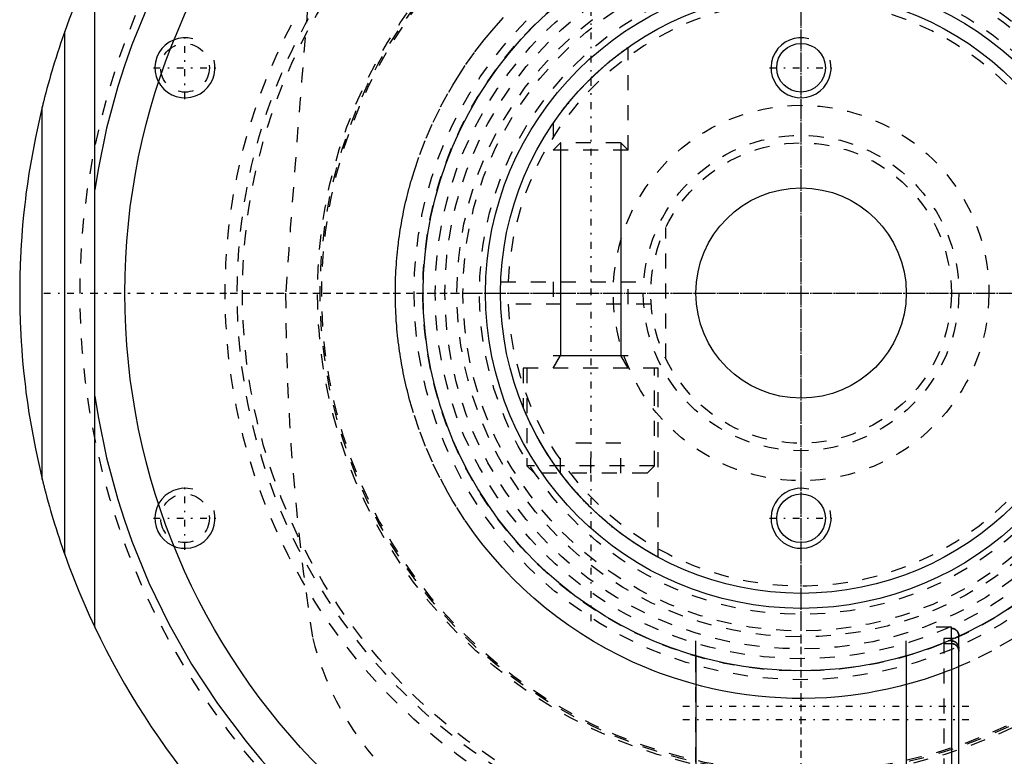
# Model space of a CAD drawing. Extents: x -702 to 174, y -90 to 90.
# Tile 2 of 13: x -702 to -636, y -31 to 18. Entities that reach past the tile are written whole.
import ezdxf

# ---------------------------------------------------------------- set-up
doc = ezdxf.new("R2010")
doc.units = 0
doc.linetypes.add('CENTER', pattern=[1.5, 0.45, -0.5, 0.05, -0.5])
doc.linetypes.add('DASHED', pattern=[2, 1, -1])
for name, color, linetype in [('AM_0', 7, 'CONTINUOUS'), ('AM_10', 7, 'CONTINUOUS'), ('AM_3', 7, 'DASHED'), ('AM_7', 7, 'CENTER')]:
    doc.layers.add(name, color=color, linetype=linetype)

msp = doc.modelspace()

# ---------------------------------------------------------------- linework, layer by layer
at = {"layer": 'AM_0', "color": 7, "linetype": 'CONTINUOUS'}
for p, q in [((-697, -22.249), (-697, 22.249)), ((-699, -17.407), (-699, 17.407)), ((-700.5, -12.4), (-700.5, 12.4)), ((-640, -23.165), (-640.207, -23.165)), ((-640, -23.165), (-640, -33.635)), ((-657, -24.156), (-657, -33.25)), ((-643, -24.156), (-643, -33.65)), ((-639.5, -33.133), (-639.5, -23.667))]:
    msp.add_line(p, q, dxfattribs=at)
for points in [[(-659.538, 46.532, 0), (-661.427, 46.105, 0), (-665.02, 45.063, 0), (-668.355, 43.81, 0), (-669.955, 43.105, 0), (-671.518, 42.347, 0), (-674.525, 40.679, 0), (-677.367, 38.824, 0), (-680.036, 36.798, 0), (-682.523, 34.619, 0), (-684.824, 32.304, 0), (-685.903, 31.1, 0), (-686.933, 29.869, 0), (-688.847, 27.334, 0), (-690.565, 24.714, 0), (-692.084, 22.027, 0), (-693.406, 19.291, 0), (-694.533, 16.524, 0), (-695.025, 15.134, 0), (-695.468, 13.744, 0), (-696.216, 10.971, 0), (-696.782, 8.227, 0), (-697, 6.874, 0)], [(-697, 22.249, 0), (-697.367, 21.456, 0), (-698.061, 19.853, 0), (-698.701, 18.227, 0), (-699, 17.407, 0)], [(-699, 17.407, 0), (-699.056, 17.248, 0), (-699.167, 16.93, 0), (-699.275, 16.614, 0), (-699.327, 16.457, 0), (-699.379, 16.3, 0), (-699.481, 15.989, 0), (-699.58, 15.68, 0), (-699.675, 15.376, 0), (-699.767, 15.076, 0), (-699.855, 14.781, 0), (-699.898, 14.635, 0), (-699.94, 14.492, 0), (-700.021, 14.208, 0), (-700.103, 13.917, 0), (-700.184, 13.622, 0), (-700.262, 13.333, 0), (-700.304, 13.171, 0), (-700.316, 13.125, 0), (-700.328, 13.081, 0), (-700.334, 13.059, 0), (-700.339, 13.037, 0), (-700.35, 12.994, 0), (-700.361, 12.952, 0), (-700.367, 12.931, 0), (-700.372, 12.91, 0), (-700.382, 12.87, 0), (-700.392, 12.83, 0), (-700.397, 12.811, 0), (-700.402, 12.792, 0), (-700.412, 12.754, 0), (-700.421, 12.718, 0), (-700.43, 12.683, 0), (-700.438, 12.648, 0), (-700.447, 12.614, 0), (-700.451, 12.597, 0), (-700.455, 12.581, 0), (-700.463, 12.549, 0), (-700.47, 12.52, 0), (-700.477, 12.493, 0), (-700.483, 12.469, 0), (-700.488, 12.447, 0), (-700.491, 12.438, 0), (-700.493, 12.429, 0), (-700.496, 12.415, 0), (-700.498, 12.408, 0), (-700.498, 12.406, 0), (-700.499, 12.404, 0), (-700.499, 12.404, 0), (-700.499, 12.403, 0), (-700.5, 12.402, 0), (-700.5, 12.4, 0), (-700.5, 12.4, 0)], [(-700.5, 12.4, 0), (-700.957, 10.364, 0), (-701.386, 7.968, 0), (-701.488, 7.279, 0), (-701.581, 6.59, 0), (-701.624, 6.245, 0), (-701.664, 5.9, 0), (-701.739, 5.208, 0), (-701.804, 4.515, 0), (-701.859, 3.822, 0), (-701.888, 3.417, 0), (-701.895, 3.302, 0), (-701.902, 3.186, 0), (-701.906, 3.128, 0), (-701.909, 3.07, 0), (-701.916, 2.955, 0), (-701.922, 2.839, 0), (-701.929, 2.723, 0), (-701.935, 2.607, 0), (-701.94, 2.491, 0), (-701.943, 2.434, 0), (-701.946, 2.376, 0), (-701.951, 2.26, 0), (-701.956, 2.144, 0), (-701.958, 2.086, 0), (-701.96, 2.028, 0), (-701.965, 1.912, 0), (-701.969, 1.797, 0), (-701.971, 1.739, 0), (-701.973, 1.681, 0), (-701.976, 1.565, 0), (-701.98, 1.449, 0), (-701.983, 1.333, 0), (-701.986, 1.217, 0), (-701.988, 1.101, 0), (-701.99, 1.043, 0), (-701.991, 0.985, 0), (-701.993, 0.869, 0), (-701.995, 0.754, 0), (-701.996, 0.638, 0), (-701.997, 0.57, 0), (-701.997, 0.551, 0), (-701.997, 0.531, 0), (-701.997, 0.522, 0), (-701.997, 0.512, 0), (-701.998, 0.493, 0), (-701.998, 0.473, 0), (-701.998, 0.454, 0), (-701.998, 0.435, 0), (-701.998, 0.415, 0), (-701.998, 0.406, 0), (-701.998, 0.396, 0), (-701.999, 0.377, 0), (-701.999, 0.357, 0), (-701.999, 0.348, 0), (-701.999, 0.338, 0), (-701.999, 0.319, 0), (-701.999, 0.299, 0), (-701.999, 0.29, 0), (-701.999, 0.28, 0), (-701.999, 0.261, 0), (-701.999, 0.242, 0), (-702, 0.222, 0), (-702, 0.203, 0), (-702, 0.184, 0), (-702, 0.174, 0), (-702, 0.164, 0), (-702, 0.145, 0), (-702, 0.126, 0), (-702, 0.106, 0), (-702, 0.087, 0), (-702, 0.068, 0), (-702, 0.058, 0), (-702, 0.048, 0), (-702, 0.029, 0), (-702, 0.01, 0), (-702, 0, 0)], [(-702, 0, 0), (-702, -0.01, 0), (-702, -0.029, 0), (-702, -0.048, 0), (-702, -0.058, 0), (-702, -0.068, 0), (-702, -0.087, 0), (-702, -0.106, 0), (-702, -0.126, 0), (-702, -0.145, 0), (-702, -0.164, 0), (-702, -0.174, 0), (-702, -0.184, 0), (-702, -0.203, 0), (-702, -0.222, 0), (-701.999, -0.242, 0), (-701.999, -0.261, 0), (-701.999, -0.28, 0), (-701.999, -0.29, 0), (-701.999, -0.299, 0), (-701.999, -0.319, 0), (-701.999, -0.338, 0), (-701.999, -0.348, 0), (-701.999, -0.357, 0), (-701.999, -0.377, 0), (-701.998, -0.396, 0), (-701.998, -0.406, 0), (-701.998, -0.415, 0), (-701.998, -0.435, 0), (-701.998, -0.454, 0), (-701.998, -0.473, 0), (-701.998, -0.493, 0), (-701.997, -0.512, 0), (-701.997, -0.522, 0), (-701.997, -0.531, 0), (-701.997, -0.551, 0), (-701.997, -0.57, 0), (-701.997, -0.589, 0), (-701.996, -0.609, 0), (-701.996, -0.628, 0), (-701.996, -0.638, 0), (-701.996, -0.647, 0), (-701.996, -0.667, 0), (-701.995, -0.686, 0), (-701.995, -0.754, 0), (-701.993, -0.869, 0), (-701.991, -0.985, 0), (-701.99, -1.043, 0), (-701.988, -1.101, 0), (-701.986, -1.217, 0), (-701.983, -1.333, 0), (-701.98, -1.449, 0), (-701.976, -1.565, 0), (-701.973, -1.681, 0), (-701.971, -1.739, 0), (-701.969, -1.797, 0), (-701.965, -1.912, 0), (-701.96, -2.028, 0), (-701.958, -2.086, 0), (-701.956, -2.144, 0), (-701.951, -2.26, 0), (-701.946, -2.376, 0), (-701.943, -2.434, 0), (-701.94, -2.491, 0), (-701.935, -2.607, 0), (-701.929, -2.723, 0), (-701.922, -2.839, 0), (-701.916, -2.955, 0), (-701.909, -3.07, 0), (-701.906, -3.128, 0), (-701.902, -3.186, 0), (-701.895, -3.302, 0), (-701.888, -3.417, 0), (-701.859, -3.822, 0), (-701.804, -4.515, 0), (-701.739, -5.208, 0), (-701.664, -5.9, 0), (-701.624, -6.245, 0), (-701.581, -6.59, 0), (-701.488, -7.279, 0), (-701.386, -7.968, 0), (-700.957, -10.364, 0), (-700.5, -12.4, 0)], [(-697, -6.874, 0), (-696.782, -8.227, 0), (-696.216, -10.971, 0), (-695.468, -13.744, 0), (-695.025, -15.134, 0), (-694.533, -16.524, 0), (-693.406, -19.291, 0), (-692.084, -22.027, 0), (-690.565, -24.714, 0), (-688.847, -27.334, 0), (-686.933, -29.869, 0), (-685.903, -31.1, 0), (-684.824, -32.304, 0), (-682.523, -34.619, 0), (-680.036, -36.798, 0), (-677.367, -38.824, 0), (-674.525, -40.679, 0), (-671.518, -42.347, 0), (-669.955, -43.105, 0), (-668.355, -43.81, 0), (-665.02, -45.063, 0), (-661.427, -46.105, 0), (-659.538, -46.532, 0)], [(-700.5, -12.4, 0), (-700.5, -12.4, 0), (-700.5, -12.402, 0), (-700.499, -12.403, 0), (-700.499, -12.404, 0), (-700.499, -12.404, 0), (-700.498, -12.406, 0), (-700.498, -12.408, 0), (-700.496, -12.415, 0), (-700.493, -12.429, 0), (-700.491, -12.438, 0), (-700.488, -12.447, 0), (-700.483, -12.469, 0), (-700.477, -12.493, 0), (-700.47, -12.52, 0), (-700.463, -12.549, 0), (-700.455, -12.581, 0), (-700.451, -12.597, 0), (-700.447, -12.614, 0), (-700.438, -12.648, 0), (-700.43, -12.683, 0), (-700.421, -12.718, 0), (-700.412, -12.754, 0), (-700.402, -12.792, 0), (-700.397, -12.811, 0), (-700.392, -12.83, 0), (-700.382, -12.87, 0), (-700.372, -12.91, 0), (-700.367, -12.931, 0), (-700.361, -12.952, 0), (-700.35, -12.994, 0), (-700.339, -13.037, 0), (-700.334, -13.059, 0), (-700.328, -13.081, 0), (-700.316, -13.125, 0), (-700.304, -13.171, 0), (-700.262, -13.333, 0), (-700.184, -13.622, 0), (-700.103, -13.917, 0), (-700.021, -14.208, 0), (-699.94, -14.492, 0), (-699.898, -14.635, 0), (-699.855, -14.781, 0), (-699.767, -15.076, 0), (-699.675, -15.376, 0), (-699.58, -15.68, 0), (-699.481, -15.989, 0), (-699.379, -16.3, 0), (-699.327, -16.457, 0), (-699.275, -16.614, 0), (-699.167, -16.93, 0), (-699.056, -17.248, 0), (-699, -17.407, 0)], [(-699, -17.407, 0), (-698.701, -18.227, 0), (-698.061, -19.853, 0), (-697.367, -21.456, 0), (-697, -22.249, 0)], [(-639.5, -23.667, 0), (-639.5, -23.663, 0), (-639.5, -23.656, 0), (-639.5, -23.649, 0), (-639.5, -23.646, 0), (-639.501, -23.642, 0), (-639.501, -23.635, 0), (-639.502, -23.628, 0), (-639.502, -23.621, 0), (-639.503, -23.613, 0), (-639.504, -23.606, 0), (-639.504, -23.602, 0), (-639.505, -23.599, 0), (-639.506, -23.591, 0), (-639.507, -23.584, 0), (-639.508, -23.577, 0), (-639.51, -23.569, 0), (-639.511, -23.562, 0), (-639.512, -23.558, 0), (-639.513, -23.555, 0), (-639.514, -23.547, 0), (-639.516, -23.54, 0), (-639.517, -23.536, 0), (-639.518, -23.533, 0), (-639.52, -23.526, 0), (-639.522, -23.519, 0), (-639.523, -23.515, 0), (-639.524, -23.512, 0), (-639.527, -23.505, 0), (-639.529, -23.498, 0), (-639.532, -23.491, 0), (-639.534, -23.485, 0), (-639.537, -23.478, 0), (-639.538, -23.475, 0), (-639.539, -23.472, 0), (-639.542, -23.466, 0), (-639.545, -23.459, 0), (-639.548, -23.453, 0), (-639.551, -23.446, 0), (-639.554, -23.44, 0), (-639.556, -23.436, 0), (-639.558, -23.433, 0), (-639.561, -23.427, 0), (-639.565, -23.42, 0), (-639.568, -23.414, 0), (-639.572, -23.407, 0), (-639.576, -23.401, 0), (-639.578, -23.398, 0), (-639.58, -23.395, 0), (-639.584, -23.388, 0), (-639.588, -23.382, 0), (-639.593, -23.376, 0), (-639.597, -23.37, 0), (-639.601, -23.364, 0), (-639.604, -23.361, 0), (-639.606, -23.358, 0), (-639.61, -23.352, 0), (-639.615, -23.347, 0), (-639.62, -23.341, 0), (-639.624, -23.336, 0), (-639.629, -23.33, 0), (-639.632, -23.328, 0), (-639.634, -23.325, 0), (-639.639, -23.32, 0), (-639.644, -23.315, 0), (-639.646, -23.312, 0), (-639.649, -23.31, 0), (-639.654, -23.305, 0), (-639.659, -23.3, 0), (-639.661, -23.298, 0), (-639.664, -23.295, 0), (-639.669, -23.291, 0), (-639.675, -23.286, 0), (-639.68, -23.281, 0), (-639.686, -23.277, 0), (-639.692, -23.272, 0), (-639.695, -23.27, 0), (-639.698, -23.267, 0), (-639.704, -23.263, 0), (-639.71, -23.259, 0), (-639.716, -23.254, 0), (-639.722, -23.25, 0), (-639.728, -23.246, 0), (-639.731, -23.244, 0), (-639.734, -23.242, 0), (-639.741, -23.238, 0), (-639.747, -23.234, 0), (-639.754, -23.23, 0), (-639.76, -23.227, 0), (-639.767, -23.223, 0), (-639.77, -23.222, 0), (-639.773, -23.22, 0), (-639.779, -23.217, 0), (-639.786, -23.214, 0), (-639.792, -23.211, 0), (-639.799, -23.208, 0), (-639.805, -23.205, 0), (-639.808, -23.204, 0), (-639.812, -23.202, 0), (-639.818, -23.2, 0), (-639.825, -23.197, 0), (-639.831, -23.195, 0), (-639.838, -23.192, 0), (-639.845, -23.19, 0), (-639.848, -23.189, 0), (-639.852, -23.188, 0), (-639.859, -23.186, 0), (-639.866, -23.184, 0), (-639.87, -23.183, 0), (-639.873, -23.182, 0), (-639.88, -23.18, 0), (-639.888, -23.178, 0), (-639.891, -23.177, 0), (-639.895, -23.176, 0), (-639.902, -23.175, 0), (-639.91, -23.174, 0), (-639.917, -23.172, 0), (-639.924, -23.171, 0), (-639.932, -23.17, 0), (-639.935, -23.169, 0), (-639.939, -23.169, 0), (-639.946, -23.168, 0), (-639.954, -23.167, 0), (-639.961, -23.167, 0), (-639.968, -23.166, 0), (-639.975, -23.166, 0), (-639.979, -23.166, 0), (-639.983, -23.166, 0), (-639.99, -23.165, 0), (-639.997, -23.165, 0), (-640, -23.165, 0)]]:
    msp.add_polyline3d(points, dxfattribs=at)
for centre, radius in [((-650, 0), 45), ((-650, 0), 25.15), ((-650, 0), 21), ((-650, 0), 20), ((-650, 15), 1.621), ((-650, 0), 7), ((-650, -15), 1.621)]:
    msp.add_circle(centre, radius, dxfattribs=at)
msp.add_arc((-650, 0), 52, 205.33168, 264.3162, dxfattribs=at)
at = {"layer": 'AM_10', "color": 7, "linetype": 'CONTINUOUS'}
for p, q in [((-666.01, 10), (-666.01, -4.15)), ((-661.99, 10), (-661.99, -4.15)), ((-666.5, -5), (-666.01, -4.15)), ((-666.5, -4.15), (-661.5, -4.15)), ((-661.5, -5), (-661.99, -4.15))]:
    msp.add_line(p, q, dxfattribs=at)
for centre in [(-691, 15), (-650, 15), (-691, -15), (-650, -15)]:
    msp.add_arc(centre, 2, 75, 15, dxfattribs=at)
at = {"layer": 'AM_3', "color": 6, "linetype": 'DASHED'}
for p, q in [((-661.5, 9.509), (-661.5, 16.363)), ((-666.5, 11.303), (-666.5, 9.509)), ((-666.01, 10), (-666.5, 9.509)), ((-661.99, 10), (-666.01, 10)), ((-661.5, 9.509), (-661.99, 10)), ((-661.5, 9.509), (-666.5, 9.509)), ((-659, -4.359), (-659, 4.359)), ((-669.986, 0.75), (-659.972, 0.75)), ((-666.5, 0.75), (-666.5, -0.75)), ((-661.5, -0.75), (-661.5, 0.75)), ((-659.972, -0.75), (-669.986, -0.75)), ((-668.5, -5), (-668.5, -7.599)), ((-659.5, -5), (-668.5, -5)), ((-668.25, -5), (-668.25, -11.5)), ((-659.75, -11.5), (-659.75, -5)), ((-659.5, -17.6), (-659.5, -5)), ((-666, -12), (-666, -10)), ((-662, -10), (-666, -10)), ((-664, -12), (-664, -10)), ((-662, -12), (-662, -10)), ((-668.25, -11.5), (-667.75, -12)), ((-659.75, -11.5), (-668.25, -11.5)), ((-660.25, -12), (-659.75, -11.5)), ((-660.25, -12), (-667.75, -12)), ((-640, -22.25), (-641.837, -22.25)), ((-640, -23.165), (-640, -22.25)), ((-656.976, -22.65), (-657, -22.65)), ((-657, -24.156), (-657, -22.65)), ((-643, -22.65), (-643.024, -22.65)), ((-643, -24.156), (-643, -22.643)), ((-639.5, -23.667), (-639.5, -22.836)), ((-639.825, -23), (-640.5, -23)), ((-640.5, -23), (-640.5, -33.635)), ((-640.5, -23.34), (-640.5, -23.287)), ((-640.5, -23.34), (-640, -23.34)), ((-657, -33.25), (-657, -24.156))]:
    msp.add_line(p, q, dxfattribs=at)
for points in [[(-657, -26.077, 0), (-657.477, -25.944, 0), (-658.424, -25.652, 0), (-659.36, -25.326, 0), (-659.822, -25.15, 0), (-660.282, -24.966, 0), (-661.189, -24.572, 0), (-662.08, -24.147, 0), (-662.955, -23.689, 0), (-663.81, -23.201, 0), (-664.647, -22.682, 0), (-665.058, -22.411, 0), (-665.463, -22.134, 0), (-666.257, -21.557, 0), (-667.029, -20.952, 0), (-667.778, -20.321, 0), (-668.502, -19.664, 0), (-669.202, -18.981, 0), (-669.542, -18.631, 0), (-669.875, -18.275, 0), (-670.523, -17.545, 0), (-671.151, -16.783, 0), (-671.461, -16.384, 0), (-671.768, -15.974, 0), (-672.37, -15.119, 0), (-672.952, -14.22, 0), (-673.234, -13.755, 0), (-673.509, -13.278, 0), (-674.038, -12.295, 0), (-674.535, -11.271, 0), (-674.996, -10.209, 0), (-675.417, -9.11, 0), (-675.795, -7.977, 0), (-675.967, -7.398, 0), (-675.994, -7.301, 0), (-676.048, -7.105, 0), (-676.101, -6.909, 0), (-676.127, -6.811, 0), (-676.152, -6.712, 0), (-676.202, -6.514, 0), (-676.251, -6.316, 0), (-676.298, -6.116, 0), (-676.344, -5.916, 0), (-676.388, -5.715, 0), (-676.41, -5.615, 0), (-676.431, -5.514, 0), (-676.473, -5.311, 0), (-676.512, -5.108, 0), (-676.551, -4.904, 0), (-676.588, -4.699, 0), (-676.623, -4.494, 0), (-676.641, -4.391, 0), (-676.657, -4.287, 0), (-676.69, -4.081, 0), (-676.721, -3.873, 0), (-676.75, -3.665, 0), (-676.778, -3.456, 0), (-676.804, -3.247, 0), (-676.817, -3.142, 0), (-676.829, -3.037, 0), (-676.852, -2.826, 0), (-676.873, -2.615, 0), (-676.893, -2.403, 0), (-676.911, -2.191, 0), (-676.927, -1.978, 0), (-676.935, -1.871, 0), (-676.942, -1.765, 0), (-676.955, -1.551, 0), (-676.967, -1.336, 0), (-676.977, -1.121, 0), (-676.985, -0.906, 0), (-676.991, -0.69, 0), (-676.994, -0.582, 0), (-676.996, -0.474, 0), (-676.999, -0.258, 0), (-677, -0.041, 0), (-677, 0.068, 0), (-676.999, 0.176, 0), (-676.997, 0.393, 0), (-676.993, 0.609, 0), (-676.99, 0.717, 0), (-676.987, 0.825, 0), (-676.98, 1.041, 0), (-676.971, 1.256, 0), (-676.96, 1.47, 0), (-676.947, 1.684, 0), (-676.933, 1.898, 0), (-676.925, 2.005, 0), (-676.917, 2.111, 0), (-676.9, 2.323, 0), (-676.881, 2.535, 0), (-676.86, 2.747, 0), (-676.838, 2.958, 0), (-676.814, 3.168, 0), (-676.801, 3.273, 0), (-676.788, 3.378, 0), (-676.761, 3.587, 0), (-676.732, 3.795, 0), (-676.702, 4.003, 0), (-676.67, 4.21, 0), (-676.636, 4.416, 0), (-676.619, 4.519, 0), (-676.601, 4.622, 0), (-676.565, 4.827, 0), (-676.527, 5.031, 0), (-676.488, 5.235, 0), (-676.447, 5.438, 0), (-676.404, 5.64, 0), (-676.383, 5.74, 0), (-676.361, 5.841, 0), (-676.315, 6.041, 0), (-676.269, 6.241, 0), (-676.221, 6.44, 0), (-676.171, 6.638, 0), (-676.12, 6.835, 0), (-676.095, 6.934, 0), (-676.068, 7.032, 0), (-676.015, 7.227, 0), (-675.96, 7.422, 0), (-675.932, 7.519, 0), (-675.757, 8.097, 0), (-675.375, 9.227, 0), (-674.949, 10.321, 0), (-674.485, 11.379, 0), (-673.985, 12.399, 0), (-673.452, 13.378, 0), (-673.176, 13.853, 0), (-672.892, 14.316, 0), (-672.308, 15.21, 0), (-671.704, 16.06, 0), (-671.086, 16.864, 0), (-670.457, 17.622, 0), (-669.807, 18.349, 0)], [(-666.5, 11.303, 0), (-666.5, 11.303, 0), (-666.497, 11.307, 0), (-666.491, 11.316, 0), (-666.487, 11.322, 0), (-666.482, 11.328, 0), (-666.471, 11.345, 0), (-666.457, 11.365, 0), (-666.44, 11.389, 0), (-666.421, 11.417, 0), (-666.399, 11.448, 0), (-666.388, 11.465, 0), (-666.376, 11.482, 0), (-666.349, 11.519, 0), (-666.321, 11.559, 0), (-666.291, 11.602, 0), (-666.259, 11.647, 0), (-666.225, 11.694, 0), (-666.208, 11.718, 0), (-666.19, 11.743, 0), (-666.153, 11.793, 0), (-666.115, 11.845, 0), (-666.096, 11.872, 0), (-666.076, 11.898, 0), (-666.036, 11.952, 0), (-665.995, 12.007, 0), (-665.974, 12.034, 0), (-665.953, 12.062, 0), (-665.911, 12.117, 0), (-665.869, 12.173, 0), (-665.825, 12.23, 0), (-665.78, 12.288, 0), (-665.734, 12.347, 0), (-665.711, 12.376, 0), (-665.687, 12.407, 0), (-665.639, 12.467, 0), (-665.589, 12.529, 0), (-665.539, 12.591, 0), (-665.488, 12.654, 0), (-665.436, 12.718, 0), (-665.409, 12.749, 0), (-665.383, 12.782, 0), (-665.329, 12.846, 0), (-665.274, 12.911, 0), (-665.219, 12.976, 0), (-665.163, 13.042, 0), (-665.106, 13.108, 0), (-665.077, 13.141, 0), (-665.048, 13.174, 0), (-664.99, 13.24, 0), (-664.931, 13.306, 0), (-664.872, 13.372, 0), (-664.812, 13.439, 0), (-664.752, 13.505, 0), (-664.722, 13.538, 0), (-664.692, 13.57, 0), (-664.631, 13.636, 0), (-664.57, 13.701, 0), (-664.508, 13.766, 0), (-664.447, 13.831, 0), (-664.385, 13.895, 0), (-664.354, 13.927, 0), (-664.323, 13.959, 0), (-664.261, 14.022, 0), (-664.2, 14.084, 0), (-664.169, 14.116, 0), (-664.138, 14.146, 0), (-664.076, 14.207, 0), (-664.015, 14.268, 0), (-663.985, 14.298, 0), (-663.954, 14.328, 0), (-663.892, 14.388, 0), (-663.829, 14.449, 0), (-663.765, 14.509, 0), (-663.701, 14.57, 0), (-663.636, 14.631, 0), (-663.603, 14.661, 0), (-663.571, 14.692, 0), (-663.505, 14.752, 0), (-663.439, 14.812, 0), (-663.372, 14.872, 0), (-663.306, 14.932, 0), (-663.239, 14.991, 0), (-663.206, 15.02, 0), (-663.173, 15.049, 0), (-663.107, 15.107, 0), (-663.041, 15.164, 0), (-662.975, 15.22, 0), (-662.91, 15.275, 0), (-662.845, 15.33, 0), (-662.813, 15.357, 0), (-662.781, 15.383, 0), (-662.717, 15.436, 0), (-662.655, 15.487, 0), (-662.593, 15.538, 0), (-662.532, 15.587, 0), (-662.472, 15.635, 0), (-662.443, 15.658, 0), (-662.414, 15.681, 0), (-662.356, 15.726, 0), (-662.3, 15.77, 0), (-662.246, 15.813, 0), (-662.192, 15.854, 0), (-662.141, 15.894, 0), (-662.115, 15.913, 0), (-662.09, 15.932, 0), (-662.04, 15.97, 0), (-661.992, 16.006, 0), (-661.968, 16.024, 0), (-661.944, 16.042, 0), (-661.899, 16.076, 0), (-661.855, 16.108, 0), (-661.833, 16.124, 0), (-661.812, 16.139, 0), (-661.772, 16.168, 0), (-661.735, 16.196, 0), (-661.699, 16.221, 0), (-661.667, 16.245, 0), (-661.637, 16.266, 0), (-661.623, 16.276, 0), (-661.61, 16.285, 0), (-661.585, 16.303, 0), (-661.564, 16.318, 0), (-661.546, 16.331, 0), (-661.53, 16.342, 0), (-661.518, 16.35, 0), (-661.513, 16.354, 0), (-661.509, 16.357, 0), (-661.503, 16.361, 0), (-661.5, 16.363, 0), (-661.5, 16.363, 0)], [(-668.251, -8.179, 0), (-668.263, -8.152, 0), (-668.287, -8.098, 0), (-668.31, -8.046, 0), (-668.321, -8.021, 0), (-668.332, -7.996, 0), (-668.353, -7.949, 0), (-668.372, -7.904, 0), (-668.39, -7.861, 0), (-668.407, -7.821, 0), (-668.423, -7.784, 0), (-668.431, -7.766, 0), (-668.438, -7.75, 0), (-668.451, -7.718, 0), (-668.462, -7.69, 0), (-668.473, -7.666, 0), (-668.481, -7.644, 0), (-668.489, -7.627, 0), (-668.492, -7.62, 0), (-668.494, -7.614, 0), (-668.498, -7.605, 0), (-668.5, -7.6, 0), (-668.5, -7.599, 0)], [(-666, -12, 0), (-666.085, -11.885, 0), (-666.252, -11.656, 0), (-666.414, -11.427, 0), (-666.493, -11.313, 0), (-666.571, -11.199, 0), (-666.722, -10.971, 0), (-666.869, -10.745, 0), (-667.009, -10.521, 0), (-667.144, -10.299, 0), (-667.273, -10.081, 0), (-667.336, -9.974, 0), (-667.397, -9.867, 0), (-667.514, -9.658, 0), (-667.627, -9.449, 0), (-667.738, -9.239, 0), (-667.845, -9.031, 0), (-667.947, -8.827, 0), (-667.996, -8.727, 0), (-668.043, -8.629, 0), (-668.132, -8.44, 0), (-668.213, -8.263, 0), (-668.251, -8.179, 0)], [(-664, -14.283, 0), (-664.058, -14.226, 0), (-664.175, -14.109, 0), (-664.291, -13.992, 0), (-664.349, -13.932, 0), (-664.407, -13.872, 0), (-664.523, -13.751, 0), (-664.638, -13.628, 0), (-664.752, -13.504, 0), (-664.866, -13.379, 0), (-664.98, -13.252, 0), (-665.036, -13.188, 0), (-665.092, -13.124, 0), (-665.203, -12.995, 0), (-665.313, -12.865, 0), (-665.423, -12.733, 0), (-665.531, -12.602, 0), (-665.637, -12.469, 0), (-665.69, -12.402, 0), (-665.743, -12.335, 0), (-665.847, -12.201, 0), (-665.95, -12.067, 0), (-666, -12, 0)], [(-659.5, -17.6, 0), (-659.5, -17.6, 0), (-659.501, -17.599, 0), (-659.504, -17.598, 0), (-659.505, -17.597, 0), (-659.507, -17.596, 0), (-659.512, -17.593, 0), (-659.518, -17.59, 0), (-659.525, -17.586, 0), (-659.533, -17.582, 0), (-659.542, -17.577, 0), (-659.547, -17.574, 0), (-659.553, -17.571, 0), (-659.565, -17.565, 0), (-659.578, -17.557, 0), (-659.592, -17.55, 0), (-659.608, -17.541, 0), (-659.624, -17.532, 0), (-659.633, -17.527, 0), (-659.642, -17.522, 0), (-659.662, -17.512, 0), (-659.682, -17.5, 0), (-659.692, -17.494, 0), (-659.703, -17.488, 0), (-659.726, -17.476, 0), (-659.75, -17.463, 0), (-659.762, -17.456, 0), (-659.775, -17.449, 0), (-659.801, -17.434, 0), (-659.828, -17.419, 0), (-659.856, -17.403, 0), (-659.885, -17.386, 0), (-659.916, -17.369, 0), (-659.931, -17.36, 0), (-659.947, -17.351, 0), (-659.979, -17.333, 0), (-660.012, -17.313, 0), (-660.047, -17.294, 0), (-660.082, -17.273, 0), (-660.118, -17.252, 0), (-660.136, -17.241, 0), (-660.154, -17.23, 0), (-660.192, -17.208, 0), (-660.23, -17.185, 0), (-660.269, -17.162, 0), (-660.309, -17.138, 0), (-660.35, -17.114, 0), (-660.37, -17.101, 0), (-660.391, -17.089, 0), (-660.433, -17.063, 0), (-660.475, -17.038, 0), (-660.517, -17.011, 0), (-660.561, -16.984, 0), (-660.604, -16.957, 0), (-660.626, -16.944, 0), (-660.648, -16.93, 0), (-660.693, -16.902, 0), (-660.737, -16.873, 0), (-660.783, -16.844, 0), (-660.829, -16.815, 0), (-660.876, -16.784, 0), (-660.899, -16.769, 0), (-660.923, -16.754, 0), (-660.971, -16.722, 0), (-661.02, -16.69, 0), (-661.044, -16.674, 0), (-661.069, -16.658, 0), (-661.119, -16.625, 0), (-661.169, -16.591, 0), (-661.194, -16.574, 0), (-661.22, -16.557, 0), (-661.271, -16.522, 0), (-661.322, -16.486, 0), (-661.375, -16.45, 0), (-661.427, -16.414, 0), (-661.48, -16.377, 0), (-661.507, -16.358, 0), (-661.534, -16.339, 0), (-661.588, -16.301, 0), (-661.642, -16.263, 0), (-661.696, -16.223, 0), (-661.751, -16.184, 0), (-661.806, -16.144, 0), (-661.834, -16.123, 0), (-661.862, -16.103, 0), (-661.917, -16.062, 0), (-661.973, -16.02, 0), (-662.029, -15.978, 0), (-662.085, -15.936, 0), (-662.142, -15.893, 0), (-662.17, -15.871, 0), (-662.199, -15.849, 0), (-662.255, -15.805, 0), (-662.312, -15.761, 0), (-662.369, -15.716, 0), (-662.426, -15.671, 0), (-662.483, -15.626, 0), (-662.512, -15.603, 0), (-662.54, -15.58, 0), (-662.597, -15.534, 0), (-662.654, -15.488, 0), (-662.854, -15.322, 0), (-663.024, -15.178, 0), (-663.193, -15.031, 0), (-663.525, -14.734, 0), (-663.845, -14.433, 0), (-664, -14.283, 0)], [(-640, -22.328, 0), (-639.997, -22.328, 0), (-639.99, -22.328, 0), (-639.982, -22.328, 0), (-639.979, -22.328, 0), (-639.975, -22.328, 0), (-639.968, -22.329, 0), (-639.961, -22.329, 0), (-639.953, -22.33, 0), (-639.946, -22.331, 0), (-639.939, -22.332, 0), (-639.935, -22.332, 0), (-639.931, -22.333, 0), (-639.924, -22.334, 0), (-639.916, -22.335, 0), (-639.909, -22.336, 0), (-639.902, -22.338, 0), (-639.894, -22.339, 0), (-639.891, -22.34, 0), (-639.887, -22.341, 0), (-639.88, -22.343, 0), (-639.872, -22.345, 0), (-639.869, -22.346, 0), (-639.865, -22.347, 0), (-639.858, -22.349, 0), (-639.851, -22.351, 0), (-639.847, -22.352, 0), (-639.844, -22.353, 0), (-639.837, -22.355, 0), (-639.83, -22.358, 0), (-639.824, -22.36, 0), (-639.817, -22.363, 0), (-639.811, -22.366, 0), (-639.807, -22.367, 0), (-639.804, -22.368, 0), (-639.798, -22.371, 0), (-639.791, -22.374, 0), (-639.785, -22.377, 0), (-639.778, -22.38, 0), (-639.772, -22.384, 0), (-639.769, -22.385, 0), (-639.765, -22.387, 0), (-639.759, -22.391, 0), (-639.752, -22.394, 0), (-639.746, -22.398, 0), (-639.739, -22.402, 0), (-639.733, -22.406, 0), (-639.73, -22.408, 0), (-639.727, -22.41, 0), (-639.721, -22.414, 0), (-639.714, -22.419, 0), (-639.708, -22.423, 0), (-639.702, -22.428, 0), (-639.696, -22.432, 0), (-639.693, -22.434, 0), (-639.69, -22.437, 0), (-639.685, -22.441, 0), (-639.679, -22.446, 0), (-639.673, -22.451, 0), (-639.668, -22.456, 0), (-639.663, -22.461, 0), (-639.66, -22.463, 0), (-639.657, -22.466, 0), (-639.652, -22.47, 0), (-639.647, -22.475, 0), (-639.645, -22.478, 0), (-639.643, -22.48, 0), (-639.638, -22.485, 0), (-639.633, -22.491, 0), (-639.631, -22.493, 0), (-639.628, -22.496, 0), (-639.623, -22.502, 0), (-639.619, -22.507, 0), (-639.614, -22.513, 0), (-639.609, -22.519, 0), (-639.605, -22.525, 0), (-639.602, -22.527, 0), (-639.6, -22.531, 0), (-639.596, -22.537, 0), (-639.591, -22.543, 0), (-639.587, -22.549, 0), (-639.583, -22.555, 0), (-639.579, -22.562, 0), (-639.577, -22.565, 0), (-639.575, -22.568, 0), (-639.571, -22.574, 0), (-639.567, -22.581, 0), (-639.564, -22.587, 0), (-639.56, -22.594, 0), (-639.557, -22.6, 0), (-639.555, -22.604, 0), (-639.554, -22.607, 0), (-639.55, -22.614, 0), (-639.547, -22.62, 0), (-639.544, -22.627, 0), (-639.542, -22.633, 0), (-639.539, -22.639, 0), (-639.538, -22.643, 0), (-639.536, -22.646, 0), (-639.534, -22.652, 0), (-639.531, -22.659, 0), (-639.529, -22.666, 0), (-639.526, -22.673, 0), (-639.524, -22.68, 0), (-639.523, -22.683, 0), (-639.522, -22.687, 0), (-639.52, -22.694, 0), (-639.518, -22.701, 0), (-639.517, -22.705, 0), (-639.516, -22.708, 0), (-639.514, -22.716, 0), (-639.513, -22.723, 0), (-639.512, -22.727, 0), (-639.511, -22.73, 0), (-639.509, -22.738, 0), (-639.508, -22.745, 0), (-639.507, -22.753, 0), (-639.506, -22.76, 0), (-639.505, -22.767, 0), (-639.504, -22.771, 0), (-639.504, -22.775, 0), (-639.503, -22.782, 0), (-639.502, -22.79, 0), (-639.501, -22.797, 0), (-639.501, -22.804, 0), (-639.501, -22.811, 0), (-639.5, -22.815, 0), (-639.5, -22.818, 0), (-639.5, -22.826, 0), (-639.5, -22.833, 0), (-639.5, -22.836, 0)], [(-639.5, -22.836, 0), (-639.5, -22.833, 0), (-639.5, -22.826, 0), (-639.5, -22.818, 0), (-639.5, -22.815, 0), (-639.501, -22.811, 0), (-639.501, -22.804, 0), (-639.501, -22.797, 0), (-639.502, -22.79, 0), (-639.503, -22.782, 0), (-639.504, -22.775, 0), (-639.504, -22.771, 0), (-639.505, -22.767, 0), (-639.506, -22.76, 0), (-639.507, -22.753, 0), (-639.508, -22.745, 0), (-639.509, -22.738, 0), (-639.511, -22.73, 0), (-639.512, -22.727, 0), (-639.513, -22.723, 0), (-639.514, -22.716, 0), (-639.516, -22.708, 0), (-639.517, -22.705, 0), (-639.518, -22.701, 0), (-639.52, -22.694, 0), (-639.522, -22.687, 0), (-639.523, -22.683, 0), (-639.524, -22.68, 0), (-639.526, -22.673, 0), (-639.529, -22.666, 0), (-639.531, -22.659, 0), (-639.534, -22.652, 0), (-639.536, -22.646, 0), (-639.538, -22.643, 0), (-639.539, -22.639, 0), (-639.542, -22.633, 0), (-639.544, -22.627, 0), (-639.547, -22.62, 0), (-639.55, -22.614, 0), (-639.554, -22.607, 0), (-639.555, -22.604, 0), (-639.557, -22.6, 0), (-639.56, -22.594, 0), (-639.564, -22.587, 0), (-639.567, -22.581, 0), (-639.571, -22.574, 0), (-639.575, -22.568, 0), (-639.577, -22.565, 0), (-639.579, -22.562, 0), (-639.583, -22.555, 0), (-639.587, -22.549, 0), (-639.591, -22.543, 0), (-639.596, -22.537, 0), (-639.6, -22.531, 0), (-639.602, -22.527, 0), (-639.605, -22.525, 0), (-639.609, -22.519, 0), (-639.614, -22.513, 0), (-639.619, -22.507, 0), (-639.623, -22.502, 0), (-639.628, -22.496, 0), (-639.631, -22.493, 0), (-639.633, -22.491, 0), (-639.638, -22.485, 0), (-639.643, -22.48, 0), (-639.645, -22.478, 0), (-639.647, -22.475, 0), (-639.652, -22.47, 0), (-639.657, -22.466, 0), (-639.66, -22.463, 0), (-639.663, -22.461, 0), (-639.668, -22.456, 0), (-639.673, -22.451, 0), (-639.679, -22.446, 0), (-639.685, -22.441, 0), (-639.69, -22.437, 0), (-639.693, -22.434, 0), (-639.696, -22.432, 0), (-639.702, -22.428, 0), (-639.708, -22.423, 0), (-639.714, -22.419, 0), (-639.721, -22.414, 0), (-639.727, -22.41, 0), (-639.73, -22.408, 0), (-639.733, -22.406, 0), (-639.739, -22.402, 0), (-639.746, -22.398, 0), (-639.752, -22.394, 0), (-639.759, -22.391, 0), (-639.765, -22.387, 0), (-639.769, -22.385, 0), (-639.772, -22.384, 0), (-639.778, -22.38, 0), (-639.785, -22.377, 0), (-639.791, -22.374, 0), (-639.798, -22.371, 0), (-639.804, -22.368, 0), (-639.807, -22.367, 0), (-639.811, -22.366, 0), (-639.817, -22.363, 0), (-639.824, -22.36, 0), (-639.83, -22.358, 0), (-639.837, -22.355, 0), (-639.844, -22.353, 0), (-639.847, -22.352, 0), (-639.851, -22.351, 0), (-639.858, -22.349, 0), (-639.865, -22.347, 0), (-639.869, -22.346, 0), (-639.872, -22.345, 0), (-639.88, -22.343, 0), (-639.887, -22.341, 0), (-639.891, -22.34, 0), (-639.894, -22.339, 0), (-639.902, -22.338, 0), (-639.909, -22.336, 0), (-639.916, -22.335, 0), (-639.924, -22.334, 0), (-639.931, -22.333, 0), (-639.935, -22.332, 0), (-639.939, -22.332, 0), (-639.946, -22.331, 0), (-639.953, -22.33, 0), (-639.961, -22.329, 0), (-639.968, -22.329, 0), (-639.975, -22.328, 0), (-639.979, -22.328, 0), (-639.982, -22.328, 0), (-639.99, -22.328, 0), (-639.997, -22.328, 0), (-640, -22.328, 0)], [(-640, -23.165, 0), (-639.984, -23.166, 0), (-639.951, -23.168, 0), (-639.917, -23.172, 0), (-639.9, -23.175, 0), (-639.883, -23.179, 0), (-639.851, -23.188, 0), (-639.82, -23.199, 0), (-639.79, -23.212, 0), (-639.76, -23.227, 0), (-639.731, -23.244, 0), (-639.717, -23.254, 0), (-639.703, -23.264, 0), (-639.676, -23.285, 0), (-639.652, -23.307, 0), (-639.63, -23.33, 0), (-639.608, -23.355, 0), (-639.588, -23.383, 0), (-639.578, -23.397, 0), (-639.569, -23.412, 0), (-639.553, -23.442, 0), (-639.54, -23.471, 0), (-639.534, -23.486, 0)], [(-639.5, -23.861, 0), (-639.5, -23.857, 0), (-639.5, -23.85, 0), (-639.5, -23.843, 0), (-639.5, -23.84, 0), (-639.501, -23.836, 0), (-639.501, -23.829, 0), (-639.501, -23.821, 0), (-639.502, -23.814, 0), (-639.503, -23.806, 0), (-639.504, -23.799, 0), (-639.504, -23.795, 0), (-639.504, -23.791, 0), (-639.505, -23.784, 0), (-639.507, -23.776, 0), (-639.508, -23.769, 0), (-639.509, -23.761, 0), (-639.511, -23.754, 0), (-639.511, -23.75, 0), (-639.512, -23.746, 0), (-639.514, -23.739, 0), (-639.516, -23.732, 0), (-639.516, -23.728, 0), (-639.517, -23.724, 0), (-639.519, -23.717, 0), (-639.521, -23.71, 0), (-639.522, -23.706, 0), (-639.524, -23.702, 0), (-639.526, -23.695, 0), (-639.528, -23.688, 0), (-639.53, -23.681, 0), (-639.533, -23.675, 0), (-639.535, -23.668, 0), (-639.537, -23.665, 0), (-639.538, -23.661, 0), (-639.541, -23.655, 0), (-639.543, -23.648, 0), (-639.546, -23.642, 0), (-639.549, -23.635, 0), (-639.552, -23.628, 0), (-639.554, -23.625, 0), (-639.556, -23.622, 0), (-639.559, -23.615, 0), (-639.562, -23.608, 0), (-639.566, -23.602, 0), (-639.57, -23.595, 0), (-639.573, -23.589, 0), (-639.575, -23.585, 0), (-639.577, -23.582, 0), (-639.581, -23.576, 0), (-639.585, -23.569, 0), (-639.59, -23.563, 0), (-639.594, -23.557, 0), (-639.598, -23.55, 0), (-639.601, -23.547, 0), (-639.603, -23.544, 0), (-639.607, -23.538, 0), (-639.612, -23.532, 0), (-639.617, -23.526, 0), (-639.621, -23.52, 0), (-639.626, -23.515, 0), (-639.628, -23.512, 0), (-639.631, -23.509, 0), (-639.636, -23.504, 0), (-639.641, -23.498, 0), (-639.643, -23.496, 0), (-639.645, -23.493, 0), (-639.65, -23.488, 0), (-639.655, -23.483, 0), (-639.658, -23.481, 0), (-639.66, -23.478, 0), (-639.666, -23.473, 0), (-639.671, -23.468, 0), (-639.677, -23.463, 0), (-639.682, -23.459, 0), (-639.688, -23.454, 0), (-639.691, -23.451, 0), (-639.694, -23.449, 0), (-639.7, -23.444, 0), (-639.706, -23.44, 0), (-639.712, -23.435, 0), (-639.718, -23.431, 0), (-639.724, -23.426, 0), (-639.727, -23.424, 0), (-639.731, -23.422, 0), (-639.737, -23.418, 0), (-639.743, -23.414, 0), (-639.75, -23.41, 0), (-639.756, -23.406, 0), (-639.763, -23.402, 0), (-639.766, -23.4, 0), (-639.769, -23.399, 0), (-639.776, -23.395, 0), (-639.783, -23.392, 0), (-639.789, -23.388, 0), (-639.796, -23.385, 0), (-639.802, -23.382, 0), (-639.806, -23.381, 0), (-639.809, -23.38, 0), (-639.815, -23.377, 0), (-639.822, -23.374, 0), (-639.829, -23.372, 0), (-639.835, -23.369, 0), (-639.842, -23.367, 0), (-639.846, -23.365, 0), (-639.849, -23.364, 0), (-639.856, -23.362, 0), (-639.864, -23.36, 0), (-639.867, -23.359, 0), (-639.871, -23.358, 0), (-639.878, -23.356, 0), (-639.886, -23.354, 0), (-639.889, -23.353, 0), (-639.893, -23.352, 0), (-639.9, -23.351, 0), (-639.908, -23.349, 0), (-639.915, -23.348, 0), (-639.923, -23.346, 0), (-639.93, -23.345, 0), (-639.934, -23.345, 0), (-639.938, -23.344, 0), (-639.945, -23.343, 0), (-639.953, -23.342, 0), (-639.96, -23.342, 0), (-639.968, -23.341, 0), (-639.975, -23.341, 0), (-639.979, -23.341, 0), (-639.982, -23.34, 0), (-639.989, -23.34, 0), (-639.996, -23.34, 0), (-640, -23.34, 0)], [(-640, -23.34, 0), (-639.996, -23.34, 0), (-639.989, -23.34, 0), (-639.982, -23.34, 0), (-639.979, -23.341, 0), (-639.975, -23.341, 0), (-639.968, -23.341, 0), (-639.96, -23.342, 0), (-639.953, -23.342, 0), (-639.946, -23.343, 0), (-639.938, -23.344, 0), (-639.934, -23.345, 0), (-639.931, -23.345, 0), (-639.923, -23.346, 0), (-639.916, -23.348, 0), (-639.908, -23.349, 0), (-639.901, -23.35, 0), (-639.893, -23.352, 0), (-639.89, -23.353, 0), (-639.886, -23.354, 0), (-639.879, -23.356, 0), (-639.871, -23.358, 0), (-639.868, -23.359, 0), (-639.864, -23.36, 0), (-639.857, -23.362, 0), (-639.85, -23.364, 0), (-639.846, -23.365, 0), (-639.843, -23.366, 0), (-639.836, -23.369, 0), (-639.829, -23.371, 0), (-639.822, -23.374, 0), (-639.816, -23.377, 0), (-639.809, -23.379, 0), (-639.806, -23.381, 0), (-639.803, -23.382, 0), (-639.796, -23.385, 0), (-639.79, -23.388, 0), (-639.783, -23.391, 0), (-639.777, -23.395, 0), (-639.77, -23.398, 0), (-639.767, -23.4, 0), (-639.764, -23.402, 0), (-639.757, -23.405, 0), (-639.751, -23.409, 0), (-639.744, -23.413, 0), (-639.738, -23.417, 0), (-639.731, -23.421, 0), (-639.728, -23.423, 0), (-639.725, -23.426, 0), (-639.719, -23.43, 0), (-639.713, -23.434, 0), (-639.707, -23.439, 0), (-639.701, -23.443, 0), (-639.695, -23.448, 0), (-639.692, -23.451, 0), (-639.689, -23.453, 0), (-639.683, -23.458, 0), (-639.678, -23.463, 0), (-639.672, -23.467, 0), (-639.667, -23.472, 0), (-639.661, -23.477, 0), (-639.659, -23.48, 0), (-639.656, -23.482, 0), (-639.651, -23.487, 0), (-639.646, -23.492, 0), (-639.644, -23.495, 0), (-639.642, -23.497, 0), (-639.637, -23.503, 0), (-639.632, -23.508, 0), (-639.629, -23.511, 0), (-639.627, -23.514, 0), (-639.622, -23.519, 0), (-639.618, -23.525, 0), (-639.613, -23.531, 0), (-639.608, -23.537, 0), (-639.604, -23.543, 0), (-639.602, -23.546, 0), (-639.599, -23.549, 0), (-639.595, -23.555, 0), (-639.591, -23.561, 0), (-639.586, -23.568, 0), (-639.582, -23.574, 0), (-639.578, -23.58, 0), (-639.576, -23.584, 0), (-639.574, -23.587, 0), (-639.571, -23.594, 0), (-639.567, -23.6, 0), (-639.563, -23.607, 0), (-639.56, -23.613, 0), (-639.556, -23.62, 0), (-639.555, -23.623, 0), (-639.553, -23.627, 0), (-639.55, -23.633, 0), (-639.547, -23.64, 0), (-639.544, -23.646, 0), (-639.541, -23.653, 0), (-639.539, -23.659, 0), (-639.537, -23.663, 0), (-639.536, -23.666, 0), (-639.534, -23.673, 0), (-639.531, -23.679, 0), (-639.529, -23.686, 0), (-639.527, -23.693, 0), (-639.524, -23.7, 0), (-639.523, -23.704, 0), (-639.522, -23.707, 0), (-639.52, -23.715, 0), (-639.518, -23.722, 0), (-639.517, -23.725, 0), (-639.516, -23.729, 0), (-639.514, -23.736, 0), (-639.513, -23.744, 0), (-639.512, -23.748, 0), (-639.511, -23.751, 0), (-639.51, -23.759, 0), (-639.508, -23.766, 0), (-639.507, -23.774, 0), (-639.506, -23.781, 0), (-639.505, -23.789, 0), (-639.504, -23.792, 0), (-639.504, -23.796, 0), (-639.503, -23.804, 0), (-639.502, -23.811, 0), (-639.502, -23.819, 0), (-639.501, -23.826, 0), (-639.501, -23.833, 0), (-639.501, -23.837, 0), (-639.5, -23.84, 0), (-639.5, -23.848, 0), (-639.5, -23.855, 0), (-639.5, -23.858, 0)], [(-639.534, -23.486, 0), (-639.532, -23.49, 0), (-639.529, -23.497, 0), (-639.527, -23.505, 0), (-639.526, -23.509, 0), (-639.524, -23.513, 0), (-639.522, -23.52, 0), (-639.519, -23.528, 0), (-639.517, -23.536, 0), (-639.515, -23.545, 0), (-639.513, -23.553, 0), (-639.512, -23.557, 0), (-639.511, -23.561, 0), (-639.51, -23.569, 0), (-639.508, -23.577, 0), (-639.507, -23.586, 0), (-639.505, -23.594, 0), (-639.504, -23.602, 0), (-639.504, -23.607, 0), (-639.503, -23.611, 0), (-639.502, -23.619, 0), (-639.502, -23.627, 0), (-639.501, -23.631, 0)], [(-635.906, -23.029, 0), (-637.324, -23.84, 0), (-638.773, -24.555, 0), (-639.507, -24.877, 0)], [(-639.501, -23.631, 0), (-639.501, -23.637, 0), (-639.5, -23.649, 0), (-639.5, -23.661, 0), (-639.5, -23.667, 0)], [(-639.507, -24.877, 0), (-639.672, -24.947, 0), (-640.003, -25.081, 0), (-640.335, -25.211, 0), (-640.501, -25.274, 0)], [(-640.501, -25.274, 0), (-640.917, -25.426, 0), (-641.75, -25.709, 0), (-642.584, -25.962, 0), (-643.001, -26.077, 0)], [(-643.001, -26.077, 0), (-643.415, -26.185, 0), (-644.242, -26.379, 0), (-645.065, -26.545, 0), (-645.474, -26.618, 0), (-645.882, -26.684, 0), (-646.692, -26.797, 0), (-647.494, -26.883, 0), (-648.285, -26.945, 0), (-649.065, -26.984, 0), (-649.832, -26.999, 0), (-650.21, -26.999, 0), (-650.589, -26.994, 0), (-651.348, -26.966, 0), (-652.107, -26.918, 0), (-652.866, -26.847, 0), (-653.625, -26.756, 0), (-654.381, -26.642, 0), (-654.758, -26.577, 0), (-655.134, -26.507, 0), (-655.884, -26.351, 0), (-656.629, -26.174, 0), (-657, -26.077, 0)]]:
    msp.add_polyline3d(points, dxfattribs=at)
for centre, radius in [((-650, 0), 38.325), ((-650, 0), 37.525), ((-650, 0), 37.175), ((-650, 0), 32.175), ((-650, 0), 32), ((-650, 0), 31.9), ((-650, 0), 25.75), ((-650, 0), 25.175), ((-650, 0), 24.35), ((-650, 0), 23.7), ((-650, 0), 22.9), ((-650, 0), 22.5), ((-650, 0), 21.4), ((-691, 15), 1.621), ((-650, 0), 12.5), ((-650, 0), 10.5), ((-650, 0), 10), ((-691, -15), 1.621)]:
    msp.add_circle(centre, radius, dxfattribs=at)
for centre, radius, start, end in [((-650, 0), 48, 64.25648, 295.74352), ((824.944, -106.544), 1513, 175.088274, 175.961933), ((-650, 0), 19.5, 182.20423, 177.79577), ((-533.3, 0.247), 151, 180.0937, 188.85609), ((-663.118, -18.068), 20, 194.27516, 219.72482)]:
    msp.add_arc(centre, radius, start, end, dxfattribs=at)
at = {"layer": 'AM_7', "color": 4, "linetype": 'CENTER'}
for p, q in [((-650, -50.4), (-650, 50.4)), ((-650, -47.25), (-650, 47.25)), ((-650, -40.241), (-650, 40.241)), ((-650, -24.885), (-650, 24.885)), ((-664, 22), (-664, -22)), ((-650, -22.05), (-650, 22.05)), ((-691, 12.9), (-691, 17.1)), ((-693.1, 15), (-688.9, 15)), ((-652.1, 15), (-647.9, 15)), ((-700.4, 0), (-599.6, 0)), ((-697.25, 0), (-602.75, 0)), ((-690.241, 0), (-609.759, 0)), ((-674.885, 0), (-625.115, 0)), ((-672.05, 0), (-627.95, 0)), ((-691, -17.1), (-691, -12.9)), ((-693.1, -15), (-688.9, -15)), ((-652.1, -15), (-647.9, -15)), ((-657.875, -27.5), (-638.625, -27.5)), ((-657.875, -28.4), (-638.625, -28.4)), ((-657.875, -28.4), (-638.625, -28.4))]:
    msp.add_line(p, q, dxfattribs=at)

doc.saveas('drawing.dxf')
